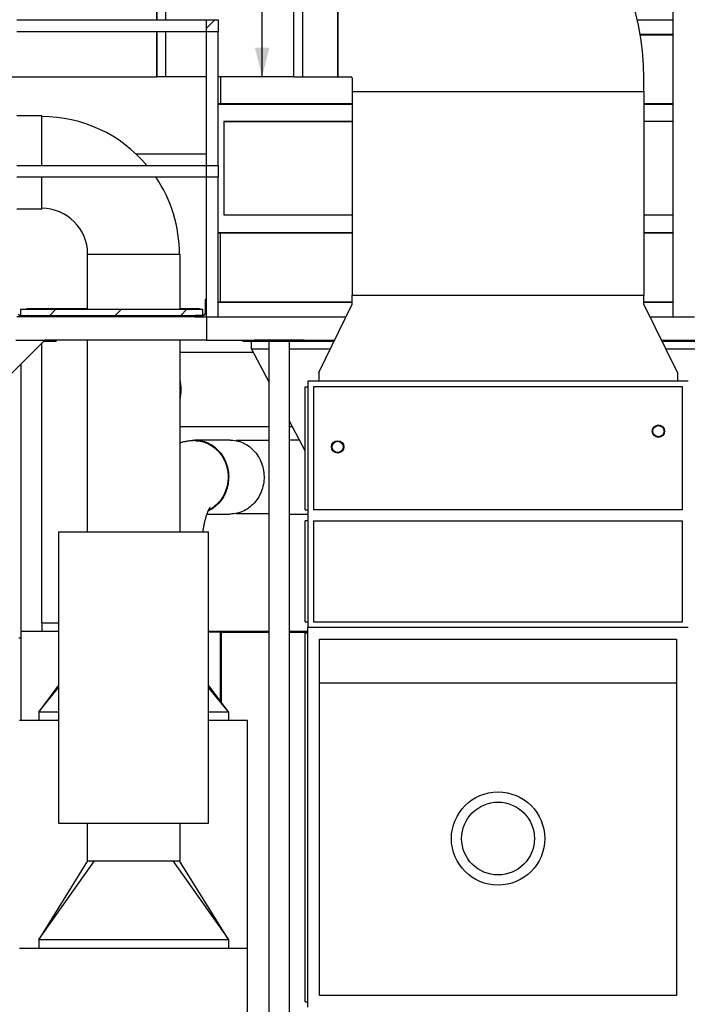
# Model space of a CAD drawing. Header units: millimetres. Extents: x 250 to 59450, y 0 to 41800.
# Tile 140 of 148: x 53292 to 55581, y 29253 to 32633. Entities that reach past the tile are written whole.
import ezdxf

# ---------------------------------------------------------------- set-up
doc = ezdxf.new("R2010")
doc.units = ezdxf.units.MM
doc.header["$LTSCALE"] = 50
doc.layers.add('MASS', color=29, linetype='Continuous')
doc.styles.add('SLDTEXTSTYLE0', font='TXT', dxfattribs={"width": 0.605})
doc.dimstyles.new('SLDDIMSTYLE2', dxfattribs={"dimtxt": 128.415934, "dimasz": 100, "dimexe": 0, "dimexo": 0.0625, "dimgap": 32.103984, "dimtad": 1, "dimdec": 1, "dimrnd": 1e-09, "dimzin": 12, "dimdsep": 46, "dimtxsty": 'SLDTEXTSTYLE0', "dimsah": 1, "dimcen": 0.09, "dimadec": 0, "dimazin": 3, "dimtfac": 1, "dimtdec": 1, "dimtofl": 0, "dimtmove": 0, "dimatfit": 3, "dimfxl": 1, "dimfrac": 2, "dimtolj": 1, "dimtzin": 12, "dimarcsym": 0})

# ---------------------------------------------------------------- blocks, each defined once
blk = doc.blocks.new('_D_55')
at = {"layer": 'MASS'}
for p, q in [((55582.4, 40918.2), (58632.4, 40918.2)), ((58607.4, 28533.2), (58607.4, 40918.2)), ((56582.4, 28533.2), (58632.4, 28533.2))]:
    blk.add_line(p, q, dxfattribs=at)
for points in [[(58607.4, 40918.2), (58582.4, 40818.2), (58632.4, 40818.2)], [(58607.4, 28533.2), (58632.4, 28633.2), (58582.4, 28633.2)]]:
    blk.add_solid(points, dxfattribs=at)
at = {"layer": 'MASS', "insert": (58436.8, 34480.7), "char_height": 132.29, "attachment_point": 1, "rotation": 90, "style": 'SLDTEXTSTYLE0'}
blk.add_mtext('12385', dxfattribs=at)
blk = doc.blocks.new('_D_69')
at = {"layer": 'MASS'}
for p, q in [((52541.5, 37193.2), (58282.4, 37193.2)), ((58257.4, 37193.2), (58257.4, 28533.2)), ((56582.4, 28533.2), (58282.4, 28533.2))]:
    blk.add_line(p, q, dxfattribs=at)
for points in [[(58257.4, 37193.2), (58232.4, 37093.2), (58282.4, 37093.2)], [(58257.4, 28533.2), (58282.4, 28633.2), (58232.4, 28633.2)]]:
    blk.add_solid(points, dxfattribs=at)
at = {"layer": 'MASS', "insert": (58086.8, 32667.2), "char_height": 132.29, "attachment_point": 1, "rotation": 90, "style": 'SLDTEXTSTYLE0'}
blk.add_mtext('8660', dxfattribs=at)
blk = doc.blocks.new('_D_79')
at = {"layer": 'MASS'}
for p, q in [((54212.4, 33337.2), (54098.3, 33337.2)), ((54123.3, 32437.2), (54123.3, 33337.2)), ((54212.4, 32437.2), (54098.3, 32437.2))]:
    blk.add_line(p, q, dxfattribs=at)
for points in [[(54123.3, 33337.2), (54098.3, 33237.2), (54148.3, 33237.2)], [(54123.3, 32437.2), (54148.3, 32537.2), (54098.3, 32537.2)]]:
    blk.add_solid(points, dxfattribs=at)
at = {"layer": 'MASS', "insert": (53952.7, 32740.2), "char_height": 132.29, "attachment_point": 1, "rotation": 90, "style": 'SLDTEXTSTYLE0'}
blk.add_mtext('900', dxfattribs=at)

msp = doc.modelspace()

# ---------------------------------------------------------------- hatches: boundary and pattern name
at = {"linetype": 'Continuous', "lineweight": 18}
h = msp.add_hatch(dxfattribs=at)
h.set_pattern_fill('ANSI31', scale=50, angle=3e-322, style=0)
h.paths.add_polyline_path([(53932.36, 32633.17), (53932.36, 32593.17), (53972.36, 32593.17), (53972.36, 32633.17)], flags=0)
h = msp.add_hatch(dxfattribs=at)
h.set_pattern_fill('ANSI31', scale=50, angle=3e-322, style=0)
h.paths.add_polyline_path([(53932.36, 32133.17), (53932.36, 32093.17), (53972.36, 32093.17), (53972.36, 32133.17)], flags=0)
h = msp.add_hatch(dxfattribs=at)
h.set_pattern_fill('ANSI31', scale=50, angle=3e-322, style=0)
edge = h.paths.add_edge_path(flags=0)
edge.add_line((53282.36, 31613.17), (53322.36, 31613.17))
edge.add_line((53322.36, 31613.17), (53322.36, 31615.67))
edge.add_arc((53319.86, 31615.67), 2.5, 0, 90)
edge.add_line((53319.86, 31618.17), (53292.36, 31618.17))
edge.add_arc((53292.36, 31623.17), 5, 180, 270, ccw=False)
edge.add_line((53287.36, 31623.17), (53287.36, 31670.67))
edge.add_arc((53284.86, 31670.67), 2.5, 0, 90)
edge.add_line((53284.86, 31673.17), (53282.36, 31673.17))
edge.add_line((53282.36, 31673.17), (53282.36, 31613.17))
h = msp.add_hatch(dxfattribs=at)
h.set_pattern_fill('ANSI31', scale=50, angle=3e-322, style=0)
edge = h.paths.add_edge_path(flags=0)
edge.add_line((53892.36, 31615.67), (53892.36, 31613.17))
edge.add_line((53892.36, 31613.17), (53932.36, 31613.17))
edge.add_line((53932.36, 31613.17), (53932.36, 31673.17))
edge.add_line((53932.36, 31673.17), (53929.86, 31673.17))
edge.add_arc((53929.86, 31670.67), 2.5, 90, 180)
edge.add_line((53927.36, 31670.67), (53927.36, 31623.17))
edge.add_arc((53922.36, 31623.17), 5, 270, 360, ccw=False)
edge.add_line((53922.36, 31618.17), (53894.86, 31618.17))
edge.add_arc((53894.86, 31615.67), 2.5, 90, 180)
h = msp.add_hatch(dxfattribs=at)
h.set_pattern_fill('ANSI31', scale=50, angle=3e-322, style=0)
h.paths.add_polyline_path([(53919.86, 31639.17), (53294.86, 31639.17), (53294.86, 31618.17), (53919.86, 31618.17)], flags=0)

# ---------------------------------------------------------------- linework, layer by layer
at = {"color": 36, "linetype": 'Continuous', "lineweight": 25, "true_color": 0x7c3c04}
for p, q in [((53762.36, 33337.17), (53762.36, 32633.17)), ((53762.36, 32633.17), (53762.36, 33337.17)), ((53792.36, 33337.17), (53792.36, 32633.17)), ((54232.36, 32437.17), (54232.36, 33337.17)), ((54262.36, 32437.17), (54262.36, 33337.17)), ((54262.36, 32437.17), (54262.36, 33337.17)), ((54382.36, 33337.17), (54382.36, 32437.17)), ((54382.36, 32437.17), (54382.36, 33337.17)), ((53762.36, 32593.17), (53762.36, 32437.17)), ((53762.36, 32437.17), (53762.36, 32593.17)), ((53792.36, 32593.17), (53792.36, 32437.17)), ((53234.36, 32437.17), (53762.36, 32437.17)), ((53792.36, 32437.17), (53762.36, 32437.17)), ((53932.36, 32437.17), (53792.36, 32437.17)), ((54232.36, 32437.17), (53972.36, 32437.17)), ((54232.36, 32437.17), (54262.36, 32437.17)), ((54262.36, 32437.17), (54382.36, 32437.17)), ((54382.36, 32437.17), (54427.36, 32437.17)), ((54432.36, 32432.17), (54432.36, 32387.17)), ((55432.36, 32387.17), (55432.36, 32432.17)), ((54432.36, 32387.17), (55432.36, 32387.17)), ((54432.36, 32387.17), (54432.36, 31687.17)), ((54432.36, 32387.17), (55432.36, 32387.17)), ((55432.36, 32387.17), (55432.36, 31687.17)), ((54432.36, 31657.17), (54432.36, 31687.17)), ((54432.36, 31687.17), (55432.36, 31687.17)), ((54432.36, 31687.17), (55432.36, 31687.17)), ((55432.36, 31657.17), (55432.36, 31687.17)), ((54317.36, 31422.17), (54432.36, 31657.17)), ((55547.36, 31422.17), (55432.36, 31657.17)), ((54057.36, 31530.17), (54057.36, 31533.17)), ((54057.36, 31530.17), (54097.36, 31530.17)), ((54087.36, 31503.17), (54087.36, 31530.17)), ((54147.36, 31388.39), (54087.36, 31503.17)), ((54087.36, 31503.17), (54147.36, 31503.17)), ((54217.36, 31503.17), (54356.99, 31503.17)), ((54267.36, 31530.17), (54370.21, 31530.17)), ((55494.5, 31530.17), (56347.36, 31530.17)), ((55507.72, 31503.17), (56377.36, 31503.17)), ((54317.36, 31422.17), (54317.36, 31392.17)), ((55547.36, 31422.17), (55547.36, 31392.17)), ((54270.36, 30951.17), (54270.36, 31373.17)), ((54270.36, 31373.17), (54280.36, 31373.17)), ((55584.36, 31392.17), (54280.36, 31392.17)), ((54280.36, 31392.17), (54280.36, 30547.17)), ((54299.36, 31373.17), (54299.36, 30951.17)), ((55565.36, 31373.17), (54299.36, 31373.17)), ((55565.36, 30951.17), (55565.36, 31373.17)), ((54270.36, 31153.09), (54217.36, 31254.48)), ((54270.36, 30951.17), (54280.36, 30951.17)), ((55565.36, 30951.17), (54299.36, 30951.17)), ((54270.36, 30566.17), (54270.36, 30913.17)), ((54280.36, 30913.17), (54270.36, 30913.17)), ((54299.36, 30913.17), (55565.36, 30913.17)), ((54299.36, 30913.17), (54299.36, 30566.17)), ((55565.36, 30566.17), (55565.36, 30913.17)), ((54270.36, 30566.17), (54280.36, 30566.17)), ((54299.36, 30566.17), (55565.36, 30566.17)), ((54270.36, 29262.17), (54270.36, 30528.17)), ((54270.36, 30528.17), (54280.36, 30528.17)), ((55584.36, 30547.17), (54280.36, 30547.17)), ((54280.36, 29243.17), (54280.36, 30547.17)), ((55584.36, 30547.17), (54280.36, 30547.17)), ((54320.36, 30507.17), (55544.36, 30507.17)), ((54320.36, 29283.17), (54320.36, 30507.17)), ((55544.36, 30507.17), (55544.36, 29283.17)), ((54320.36, 30357.17), (55544.36, 30357.17)), ((55544.36, 29283.17), (54320.36, 29283.17)), ((54270.36, 29262.17), (54280.36, 29262.17))]:
    msp.add_line(p, q, dxfattribs=at)
at = {"color": 136, "linetype": 'Continuous', "lineweight": 25, "true_color": 0x008080}
for p, q in [((55532.36, 31613.17), (55532.36, 33293.17)), ((53282.36, 32633.17), (53932.36, 32633.17)), ((53932.36, 32633.17), (53972.36, 32633.17)), ((53932.36, 32593.17), (53932.36, 32633.17)), ((53972.36, 32633.17), (53972.36, 32593.17)), ((55409.75, 32633.17), (55532.36, 32633.17)), ((53282.36, 32593.17), (53932.36, 32593.17)), ((53932.36, 32593.17), (53972.36, 32593.17)), ((53932.36, 32133.17), (53932.36, 32593.17)), ((53972.36, 32133.17), (53972.36, 32593.17)), ((55419.67, 32583.17), (55532.36, 32583.17)), ((55420.01, 32581.17), (55532.36, 32581.17)), ((53980.36, 32437.17), (53980.36, 32345.17)), ((53972.36, 32345.17), (54432.36, 32345.17)), ((53972.36, 32343.17), (54432.36, 32343.17)), ((53972.36, 32343.17), (54432.36, 32343.17)), ((55432.36, 32345.17), (55532.36, 32345.17)), ((55432.36, 32343.17), (55532.36, 32343.17)), ((55432.36, 32343.17), (55532.36, 32343.17)), ((54432.36, 32283.17), (53992.36, 32283.17)), ((53992.36, 32283.17), (53992.36, 31963.17)), ((53992.36, 32283.17), (53992.36, 31963.17)), ((53992.36, 32283.17), (54432.36, 32283.17)), ((55532.36, 32283.17), (55432.36, 32283.17)), ((55532.36, 32283.17), (55432.36, 32283.17)), ((53690.2, 32173.17), (53932.36, 32173.17)), ((53282.36, 32133.17), (53932.36, 32133.17)), ((53932.36, 32133.17), (53972.36, 32133.17)), ((53932.36, 32093.17), (53932.36, 32133.17)), ((53972.36, 32133.17), (53972.36, 32093.17)), ((53282.36, 32093.17), (53932.36, 32093.17)), ((53932.36, 32093.17), (53972.36, 32093.17)), ((53932.36, 31673.17), (53932.36, 32093.17)), ((53972.36, 31613.17), (53972.36, 32093.17)), ((53992.36, 31963.17), (54432.36, 31963.17)), ((53992.36, 31963.17), (54432.36, 31963.17)), ((55432.36, 31963.17), (55532.36, 31963.17)), ((55432.36, 31963.17), (55532.36, 31963.17)), ((53972.36, 31903.17), (54432.36, 31903.17)), ((53972.36, 31903.17), (54432.36, 31903.17)), ((53972.36, 31901.17), (54432.36, 31901.17)), ((53980.36, 31665.17), (53980.36, 31901.17)), ((55432.36, 31903.17), (55532.36, 31903.17)), ((55432.36, 31903.17), (55532.36, 31903.17)), ((55432.36, 31901.17), (55532.36, 31901.17)), ((53927.36, 31670.67), (53927.36, 31623.17)), ((53932.36, 31673.17), (53929.86, 31673.17)), ((53932.36, 31613.17), (53932.36, 31673.17)), ((53294.86, 31639.17), (53294.86, 31618.17)), ((53294.86, 31639.17), (53919.86, 31639.17)), ((53919.86, 31618.17), (53919.86, 31639.17)), ((53972.36, 31665.17), (54432.36, 31665.17)), ((53972.36, 31663.17), (54432.36, 31663.17)), ((55432.36, 31665.17), (55532.36, 31665.17)), ((55432.36, 31663.17), (55532.36, 31663.17)), ((53322.36, 31613.17), (53282.36, 31613.17)), ((53292.36, 31618.17), (53319.86, 31618.17)), ((53294.86, 31618.17), (53919.86, 31618.17)), ((53322.36, 31615.67), (53322.36, 31613.17)), ((53892.36, 31613.17), (53322.36, 31613.17)), ((53892.36, 31615.67), (53892.36, 31613.17)), ((53892.36, 31613.17), (53932.36, 31613.17)), ((53922.36, 31618.17), (53894.86, 31618.17)), ((53932.36, 31613.17), (53972.36, 31613.17)), ((53932.36, 31613.17), (53932.36, 31607.17)), ((53932.36, 31607.17), (53932.36, 31539.17)), ((53972.36, 31613.17), (54410.82, 31613.17)), ((53972.36, 31613.17), (54410.82, 31613.17)), ((55453.89, 31613.17), (55532.36, 31613.17)), ((55453.89, 31613.17), (55532.36, 31613.17)), ((55532.36, 31613.17), (55538.36, 31613.17)), ((55538.36, 31613.17), (55606.36, 31613.17)), ((53932.36, 31539.17), (53932.36, 31533.17)), ((53378.02, 31533.17), (52317.36, 30472.51)), ((53279.02, 31533.17), (53378.02, 31533.17)), ((53367.36, 30563.17), (53367.36, 31522.51)), ((53417.36, 31528.17), (53373.02, 31528.17)), ((53932.36, 31533.17), (53378.02, 31533.17)), ((53417.36, 31528.17), (53417.36, 31533.17)), ((53932.36, 31533.17), (54097.36, 31533.17)), ((54097.36, 31528.17), (54097.36, 31533.17)), ((54267.36, 31533.17), (54097.36, 31533.17)), ((54267.36, 31528.17), (54097.36, 31528.17)), ((54147.36, 28538.17), (54147.36, 31528.17)), ((54217.36, 28538.17), (54217.36, 31528.17)), ((54267.36, 31533.17), (54371.67, 31533.17)), ((54267.36, 31528.17), (54267.36, 31533.17)), ((55493.04, 31533.17), (56347.36, 31533.17)), ((53297.36, 30533.17), (53297.36, 31452.51))]:
    msp.add_line(p, q, dxfattribs=at)
at = {"color": 11, "linetype": 'Continuous', "lineweight": 25, "true_color": 0xff8080}
for p, q in [((53367.36, 32302.67), (53282.36, 32302.67)), ((53367.36, 32133.17), (53367.36, 32302.67)), ((53367.36, 31983.67), (53367.36, 32093.17)), ((53282.36, 31983.67), (53367.36, 31983.67)), ((53522.86, 31828.17), (53522.86, 31639.17)), ((53522.86, 31828.17), (53841.86, 31828.17)), ((53841.86, 31639.17), (53841.86, 31828.17)), ((53522.86, 31618.17), (53522.86, 31613.17)), ((53841.86, 31613.17), (53841.86, 31618.17)), ((53522.86, 31533.17), (53522.86, 30875.17)), ((53841.86, 30875.17), (53841.86, 31533.17)), ((54094.15, 31490.17), (53841.86, 31490.17)), ((53841.86, 31236.17), (54147.36, 31236.17)), ((54217.36, 31236.17), (54226.92, 31236.17)), ((54013.59, 31190.17), (53892.37, 31190.17)), ((54147.36, 31188.17), (54034.13, 31188.17)), ((54250.97, 31190.17), (54217.36, 31190.17)), ((53934.22, 30936.17), (54013.59, 30936.17)), ((54034.13, 30938.17), (54147.36, 30938.17)), ((54217.36, 30936.17), (54280.36, 30936.17)), ((53424.86, 30875.17), (53424.86, 29875.17)), ((53424.86, 30875.17), (53939.86, 30875.17)), ((53939.86, 29875.17), (53939.86, 30875.17)), ((53367.36, 30563.17), (53367.36, 30533.17)), ((53367.36, 30563.17), (53424.86, 30563.17)), ((53424.86, 30348.3), (53357.36, 30257.17)), ((53357.36, 30257.17), (53424.86, 30340.57)), ((54007.36, 30257.17), (53939.86, 30348.3)), ((54007.36, 30257.17), (53939.86, 30340.57)), ((53357.36, 30257.17), (53357.36, 30257.18)), ((53357.36, 30257.17), (53424.86, 30257.17)), ((53357.36, 30257.17), (53357.36, 30227.17)), ((53939.86, 30257.17), (54007.36, 30257.17)), ((54007.36, 30257.17), (54007.36, 30227.17)), ((53424.86, 30227.17), (53291.36, 30227.17)), ((54073.36, 30227.17), (53939.86, 30227.17)), ((54073.36, 29445.17), (54073.36, 30227.17)), ((53424.86, 29875.17), (53939.86, 29875.17)), ((53522.86, 29875.17), (53522.86, 29745.17)), ((53841.86, 29745.17), (53841.86, 29875.17)), ((53524.86, 29745.17), (53357.36, 29475.17)), ((53357.36, 29475.17), (53548.22, 29745.17)), ((53522.86, 29745.17), (53841.86, 29745.17)), ((53816.49, 29745.17), (54007.36, 29475.17)), ((54007.36, 29475.17), (53839.86, 29745.17)), ((53357.36, 29475.17), (54007.36, 29475.17)), ((53357.36, 29475.17), (53357.36, 29445.17)), ((54007.36, 29475.17), (54007.36, 29445.17)), ((54073.36, 29445.17), (53291.36, 29445.17)), ((54073.36, 28663.17), (54073.36, 29445.17))]:
    msp.add_line(p, q, dxfattribs=at)
at = {"color": 171, "linetype": 'Continuous', "lineweight": 25, "true_color": 0x8080ff}
for p, q in [((53312.36, 31639.17), (53312.36, 31641.17)), ((53312.36, 31641.17), (53317.36, 31641.17)), ((53522.86, 31641.17), (53317.36, 31641.17)), ((53907.36, 31641.17), (53841.86, 31641.17)), ((53907.36, 31641.17), (53912.36, 31641.17)), ((53912.36, 31641.17), (53912.36, 31639.17))]:
    msp.add_line(p, q, dxfattribs=at)
at = {"color": 8, "linetype": 'Continuous', "lineweight": 25, "true_color": 0x808080}
for p, q in [((53295.36, 30533.17), (53295.36, 30227.17)), ((53424.86, 30533.17), (53295.36, 30533.17)), ((54147.36, 30533.17), (53939.86, 30533.17)), ((53980.86, 30530.67), (53939.86, 30530.67)), ((53980.86, 30292.95), (53980.86, 30530.67)), ((53983.86, 30288.9), (53983.86, 30530.67)), ((53983.86, 30530.67), (54147.36, 30530.67)), ((54280.36, 30533.17), (54217.36, 30533.17)), ((54217.36, 30530.67), (54280.36, 30530.67)), ((53289.36, 30510.67), (53295.36, 30510.67)), ((53983.86, 30517.17), (53980.86, 30517.17)), ((53983.86, 30509.17), (53980.86, 30509.17))]:
    msp.add_line(p, q, dxfattribs=at)
at = {"color": 11, "linetype": 'Continuous', "lineweight": 25, "true_color": 0xff8080, "flags": 128}
for points in [[(53859.25, 31184.9), (53865.03, 31186.61), (53871.02, 31188.01), (53877.08, 31189.07), (53883.18, 31189.78), (53889.3, 31190.13), (53895.44, 31190.13), (53901.56, 31189.78), (53907.66, 31189.07), (53913.72, 31188.01), (53919.71, 31186.61), (53925.63, 31184.86), (53931.46, 31182.77), (53937.18, 31180.35), (53942.78, 31177.6), (53948.23, 31174.53), (53953.53, 31171.15), (53958.65, 31167.47), (53963.6, 31163.5), (53968.34, 31159.25), (53972.87, 31154.74), (53977.18, 31149.96), (53981.25, 31144.95), (53985.08, 31139.71), (53988.64, 31134.25), (53991.94, 31128.6), (53994.96, 31122.76), (53997.69, 31116.76), (54000.13, 31110.61), (54002.27, 31104.33), (54004.11, 31097.93), (54005.63, 31091.43), (54006.84, 31084.86), (54007.72, 31078.23), (54008.29, 31071.55), (54008.53, 31064.85), (54008.45, 31058.15), (54008.05, 31051.46), (54007.32, 31044.8), (54006.27, 31038.19), (54004.91, 31031.66), (54003.23, 31025.21), (54001.24, 31018.86), (53998.95, 31012.64), (53996.36, 31006.57), (53993.49, 31000.64), (53990.33, 30994.9), (53986.89, 30989.34), (53983.2, 30983.99), (53979.25, 30978.86), (53975.06, 30973.97), (53970.63, 30969.32), (53966, 30964.94), (53961.15, 30960.82), (53956.11, 30957), (53950.9, 30953.47), (53945.52, 30950.25), (53940, 30947.34), (53938.28, 30946.51)], [(53892.37, 31188.17), (53898.46, 31188), (53904.52, 31187.47), (53910.56, 31186.58), (53916.54, 31185.35), (53922.45, 31183.77), (53928.28, 31181.85), (53934.01, 31179.59), (53939.62, 31177), (53945.09, 31174.09), (53950.42, 31170.87), (53955.58, 31167.34), (53960.56, 31163.51), (53965.35, 31159.4), (53969.93, 31155.02), (53974.29, 31150.38), (53978.42, 31145.49), (53982.31, 31140.36), (53985.94, 31135.02), (53989.3, 31129.48), (53992.39, 31123.74), (53995.2, 31117.84), (53997.72, 31111.78), (53999.93, 31105.58), (54001.84, 31099.26), (54003.45, 31092.84), (54004.73, 31086.34), (54005.7, 31079.76), (54006.35, 31073.15), (54006.67, 31066.5), (54006.67, 31059.85), (54006.35, 31053.2), (54005.7, 31046.58), (54004.73, 31040.01), (54003.45, 31033.51), (54001.84, 31027.09), (53999.93, 31020.77), (53997.72, 31014.57), (53995.2, 31008.51), (53992.39, 31002.61), (53989.3, 30996.87), (53985.94, 30991.33), (53982.31, 30985.98), (53978.42, 30980.86), (53974.29, 30975.97), (53969.93, 30971.33), (53965.35, 30966.95), (53960.56, 30962.84), (53955.58, 30959.01), (53950.42, 30955.48), (53945.09, 30952.26), (53939.68, 30949.38)], [(53892.37, 31188.17), (53894.27, 31188.16), (53900.35, 31187.87), (53906.41, 31187.23), (53912.43, 31186.24), (53918.39, 31184.89), (53924.28, 31183.21), (53930.08, 31181.18), (53935.77, 31178.82), (53941.34, 31176.13), (53946.77, 31173.12), (53952.05, 31169.8), (53957.15, 31166.18), (53962.07, 31162.26), (53966.8, 31158.07), (53971.31, 31153.6), (53975.6, 31148.88), (53979.66, 31143.92), (53983.47, 31138.72), (53987.02, 31133.31), (53990.3, 31127.71), (53993.3, 31121.92), (53996.02, 31115.96), (53998.44, 31109.86), (54000.56, 31103.62), (54002.38, 31097.27), (54003.88, 31090.82), (54005.07, 31084.29), (54005.94, 31077.71), (54006.48, 31071.08), (54006.71, 31064.43), (54006.61, 31057.77), (54006.18, 31051.13), (54005.43, 31044.53), (54004.37, 31037.98), (54002.98, 31031.5), (54001.28, 31025.11), (53999.27, 31018.82), (53996.96, 31012.67)], [(54013.59, 31190.17), (54016.66, 31190.13), (54022.78, 31189.78), (54028.88, 31189.07), (54034.94, 31188.01), (54040.93, 31186.61), (54046.85, 31184.86), (54052.68, 31182.77), (54058.4, 31180.35), (54064, 31177.6), (54069.45, 31174.53), (54074.75, 31171.15), (54079.87, 31167.47), (54084.82, 31163.5), (54089.56, 31159.25), (54094.09, 31154.74), (54098.4, 31149.96), (54102.47, 31144.95), (54106.3, 31139.71), (54109.86, 31134.25), (54113.16, 31128.6), (54116.18, 31122.76), (54118.91, 31116.76), (54121.35, 31110.61), (54123.49, 31104.33), (54125.33, 31097.93), (54126.85, 31091.43), (54128.06, 31084.86), (54128.94, 31078.23), (54129.51, 31071.55), (54129.75, 31064.85), (54129.67, 31058.15), (54129.27, 31051.46), (54128.54, 31044.8), (54127.49, 31038.19), (54126.13, 31031.66), (54124.45, 31025.21), (54122.46, 31018.86), (54120.17, 31012.64), (54117.58, 31006.57), (54114.7, 31000.64), (54111.55, 30994.9), (54108.11, 30989.34), (54104.42, 30983.99), (54100.47, 30978.86), (54096.28, 30973.97), (54091.85, 30969.32), (54087.21, 30964.94), (54082.37, 30960.82), (54077.33, 30957), (54072.12, 30953.47), (54066.74, 30950.25), (54061.21, 30947.34), (54055.56, 30944.75), (54049.78, 30942.49), (54043.9, 30940.57), (54037.94, 30939), (54031.92, 30937.76), (54025.84, 30936.88), (54019.72, 30936.35), (54013.59, 30936.17), (54013.59, 30936.17)], [(54143.89, 31188.17), (54145.96, 31189.07), (54147.36, 31189.52)], [(53996.96, 31012.67), (53994.36, 31006.65), (53991.46, 31000.8), (53988.28, 30995.12), (53984.83, 30989.64), (53981.12, 30984.36), (53977.16, 30979.31), (53972.96, 30974.5), (53968.52, 30969.93), (53963.88, 30965.63), (53959.03, 30961.61), (53953.99, 30957.88), (53948.78, 30954.44), (53943.4, 30951.31), (53939.6, 30949.33)]]:
    msp.add_lwpolyline(points, dxfattribs=at)
at = {"color": 36, "linetype": 'Continuous', "lineweight": 25, "true_color": 0x7c3c04}
for centre, radius in [((55482.36, 31220.67), 21.2), ((55482.36, 31220.67), 19.2), ((54382.36, 31166.67), 21.2), ((54382.36, 31166.67), 19.2), ((54932.36, 29822.17), 160), ((54932.36, 29822.17), 125)]:
    msp.add_circle(centre, radius, dxfattribs=at)
for centre, radius in [((54527.36, 32432.17), 905), ((54427.36, 32432.17), 5)]:
    msp.add_arc(centre, radius, 0, 90, dxfattribs=at)
at = {"color": 11, "linetype": 'Continuous', "lineweight": 25, "true_color": 0xff8080}
for centre, radius, start, end in [((53367.36, 31828.17), 472.5, 40.20337, 90), ((53367.36, 31828.17), 472.5, 0, 34.11436), ((53367.36, 31828.17), 157.5, 0, 90), ((53667.92, 31363.17), 177.47, 348.5477, 11.4523), ((53668.51, 31363.17), 175.46, 351.09512, 8.90488), ((53668.51, 31363.17), 175.46, 351.09512, 8.90488), ((54152.77, 30955.87), 19.8, 243.35705, 254.1252)]:
    msp.add_arc(centre, radius, start, end, dxfattribs=at)
at = {"color": 136, "linetype": 'Continuous', "lineweight": 25, "true_color": 0x008080}
for centre, radius, start, end in [((53929.86, 31670.67), 2.5, 90, 180), ((53292.36, 31623.17), 5, 180, 270), ((53319.86, 31615.67), 2.5, 0, 90), ((53894.86, 31615.67), 2.5, 90, 180), ((53922.36, 31623.17), 5, 270, 0)]:
    msp.add_arc(centre, radius, start, end, dxfattribs=at)
at = {"color": 11, "linetype": 'Continuous', "lineweight": 25, "true_color": 0xff8080}
for points, knots in [([(53892.37, 31188.17), (53890.09, 31188.15), (53885.39, 31188.09), (53878.3, 31187.63), (53871.13, 31186.86), (53864, 31185.78), (53856.93, 31184.41), (53849.94, 31182.71), (53844.91, 31181.33), (53842.25, 31180.44), (53841.86, 31180.31)], [0, 0, 0, 0, 0.1331583, 0.2734888, 0.4136853, 0.5538686, 0.6941612, 0.8346898, 0.9755867, 1, 1, 1, 1]), ([(53920.38, 30875.17), (53920.56, 30876.53), (53921.03, 30880.04), (53921.88, 30885.55), (53922.91, 30891.69), (53924.01, 30897.64), (53925.18, 30903.37), (53926.39, 30908.87), (53927.65, 30914.12), (53928.95, 30919.12), (53930.26, 30923.86), (53931.6, 30928.31), (53932.93, 30932.47), (53934.25, 30936.33), (53935.56, 30939.88), (53936.83, 30943.12), (53938.05, 30946.05), (53939.2, 30948.65), (53940.29, 30950.94), (53941.28, 30952.9), (53942.16, 30954.55), (53942.93, 30955.9), (53943.56, 30956.93), (53944.05, 30957.68), (53944.35, 30958.12), (53944.49, 30958.31), (53944.46, 30958.27), (53944.46, 30958.26)], [0, 0, 0, 0, 0.0293555, 0.0762218, 0.1227933, 0.1690384, 0.2149258, 0.2604238, 0.3055013, 0.350128, 0.3942746, 0.4379137, 0.4810204, 0.5235733, 0.565555, 0.6069537, 0.6477638, 0.6879877, 0.7276361, 0.7667302, 0.8053021, 0.8433956, 0.8810674, 0.9183875, 0.955439, 0.9923183, 1, 1, 1, 1])]:
    msp.add_open_spline(points, degree=3, knots=knots, dxfattribs=at)

# ---------------------------------------------------------------- dimensions: what is measured, and where the dimension line sits
at = {"layer": 'MASS'}
for base, p1, p2, picture, middle in [((58607.36, 40918.17), (56532.36, 28533.17), (55532.36, 40918.17), '_D_55', (58607.36, 34725.67)), ((58257.36, 28533.17), (52491.49, 37193.17), (56532.36, 28533.17), '_D_69', (58257.36, 32863.17)), ((54123.28, 33337.17), (54262.36, 32437.17), (54262.36, 33337.17), '_D_79', (54123.28, 32887.17))]:
    dim = msp.add_linear_dim(base=base, p1=p1, p2=p2, angle=90, dimstyle='SLDDIMSTYLE2', dxfattribs=at)
    dim.commit()
    dim.dimension.update_dxf_attribs({"geometry": picture, "text_midpoint": middle, "dimtype": 160})

doc.saveas('drawing.dxf')
